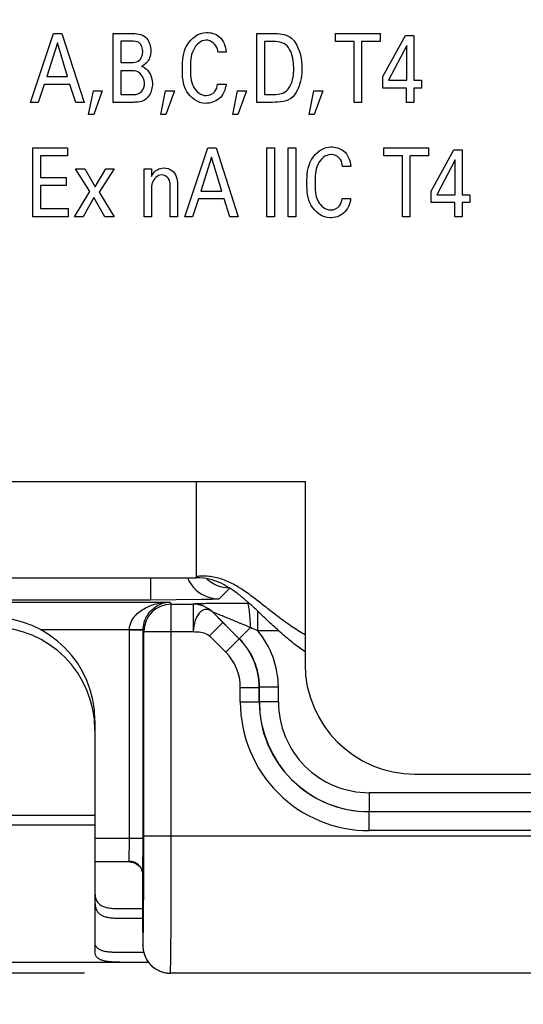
# Model space of a CAD drawing. Header units: inches. Extents: x 0 to 22, y 0 to 17.
# Tile 14 of 75: x 6.985 to 7.352, y 5.55 to 6.267. Entities that reach past the tile are written whole.
import ezdxf

# ---------------------------------------------------------------- set-up
doc = ezdxf.new("R2010")
doc.units = ezdxf.units.IN
doc.header["$LTSCALE"] = 1.21
doc.header["$MEASUREMENT"] = 0
doc.layers.get('0').update_dxf_attribs({"linetype": 'CONTINUOUS'})
for name, color, linetype in [('02___PRT_ALL_AXES', 7, 'CONTINUOUS'), ('DIMENSIONS', 7, 'CONTINUOUS'), ('FEATURES', 7, 'CONTINUOUS')]:
    doc.layers.add(name, color=color, linetype=linetype)
doc.styles.get("Standard").update_dxf_attribs({"font": 'txt', "width": 0.8})
doc.dimstyles.new('DIMSTYLE_1', dxfattribs={"dimtxt": 0.125, "dimasz": 0.18, "dimexe": 0.125, "dimexo": 0.0625, "dimgap": 0.0625, "dimtad": 0, "dimtih": 1, "dimtoh": 1, "dimzin": 4, "dimdsep": 46, "dimtxsty": 'STANDARD', "dimblk": '_FILLED', "dimblk1": '_FILLED', "dimblk2": '_FILLED', "dimcen": 0.09, "dimadec": 0, "dimazin": 0, "dimtp": 0.001, "dimtm": 0.001, "dimtfac": 1, "dimtofl": 0, "dimtmove": 0, "dimatfit": 3, "dimldrblk": '_FILLED', "dimfxl": 1, "dimtolj": 1, "dimtzin": 4, "dimarcsym": 0})

# ---------------------------------------------------------------- blocks, each defined once
blk = doc.blocks.new('_FILLED')
at = {"color": 0, "linetype": 'BYBLOCK'}
blk.add_solid([(0, 0), (-1, 0.1736), (-1, -0.1736)], dxfattribs=at)
blk = doc.blocks.new('*D4')
at = {"layer": 'DIMENSIONS', "color": 2, "linetype": 'CONTINUOUS'}
for p, q in [((4.87756, 6.64286), (4.06506, 6.64286)), ((4.19006, 6.64286), (4.19006, 6.23261)), ((4.19006, 5.57237), (4.19006, 5.98261)), ((7.03247, 5.57237), (4.06506, 5.57237))]:
    blk.add_line(p, q, dxfattribs=at)
at = {"layer": 'DIMENSIONS', "color": 2, "linetype": 'CONTINUOUS', "xscale": 0.18, "yscale": 0.18, "zscale": 0.18}
for p, rotation in [((4.19006, 6.64286), 90.0001115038), ((4.19006, 5.57237), 270)]:
    blk.add_blockref('_FILLED', p, dxfattribs=dict(at, rotation=rotation))
at = {"layer": 'DIMENSIONS', "color": 2, "linetype": 'CONTINUOUS', "insert": (4.19006, 6.17011), "char_height": 0.125, "width": 1.125, "attachment_point": 2, "line_spacing_factor": 0.9}
blk.add_mtext('1.07{\\Ftxt.shx;\\W1.000000;\\H0.125000; }[27.2]', dxfattribs=at)
blk = doc.blocks.new('*D5')
at = {"layer": 'DIMENSIONS', "color": 2, "linetype": 'CONTINUOUS'}
for p, q in [((7.84899, 5.62028), (7.84899, 4.69737)), ((6.71518, 5.58397), (6.71518, 4.69737)), ((6.71518, 4.82237), (6.34472, 4.82237)), ((7.84899, 4.82237), (8.20899, 4.82237))]:
    blk.add_line(p, q, dxfattribs=at)
at = {"layer": 'DIMENSIONS', "color": 2, "linetype": 'CONTINUOUS', "xscale": 0.18, "yscale": 0.18, "zscale": 0.18}
blk.add_blockref('_FILLED', (6.71518, 4.82237), dxfattribs=at)
at = {"layer": 'DIMENSIONS', "color": 2, "linetype": 'CONTINUOUS', "xscale": 0.18, "yscale": 0.18, "zscale": 0.18, "rotation": 180}
blk.add_blockref('_FILLED', (7.84899, 4.82237), dxfattribs=at)
at = {"layer": 'DIMENSIONS', "color": 2, "linetype": 'CONTINUOUS', "insert": (6.28222, 4.88487), "char_height": 0.125, "width": 1.125, "attachment_point": 3, "line_spacing_factor": 0.9}
blk.add_mtext('1.13{\\Ftxt.shx;\\W1.000000;\\H0.125000; }[28.8]', dxfattribs=at)

msp = doc.modelspace()

# ---------------------------------------------------------------- linework, layer by layer
at = {"color": 40, "linetype": 'CONTINUOUS'}
for p, q in [((6.99309, 6.20659), (7.00997, 6.25678)), ((7.00997, 6.25678), (7.01591, 6.25678)), ((7.01591, 6.25678), (7.03213, 6.20659)), ((7.05342, 6.25678), (7.06774, 6.25678)), ((7.05342, 6.20659), (7.05342, 6.25678)), ((7.15803, 6.25678), (7.16963, 6.25678)), ((7.15803, 6.20659), (7.15803, 6.25678)), ((7.21531, 6.25678), (7.24768, 6.25678)), ((7.21531, 6.25088), (7.21531, 6.25678)), ((7.24768, 6.25678), (7.24768, 6.25088)), ((7.24964, 6.2253), (7.2663, 6.25533)), ((7.2663, 6.25533), (7.27229, 6.25533)), ((7.27229, 6.25533), (7.27229, 6.22265)), ((7.01269, 6.2499), (7.00492, 6.2253)), ((7.02008, 6.2253), (7.01269, 6.2499)), ((7.0668, 6.25108), (7.05881, 6.25108)), ((7.05881, 6.25108), (7.05881, 6.23558)), ((7.17024, 6.25101), (7.16358, 6.25101)), ((7.16358, 6.25101), (7.16358, 6.2123)), ((7.22875, 6.25088), (7.21531, 6.25088)), ((7.22875, 6.20659), (7.22875, 6.25088)), ((7.24768, 6.25088), (7.23424, 6.25088)), ((7.23424, 6.25088), (7.23424, 6.20659)), ((7.26713, 6.24802), (7.25386, 6.22265)), ((7.26713, 6.22265), (7.26713, 6.24802)), ((7.13562, 6.24323), (7.12968, 6.24323)), ((7.05881, 6.23558), (7.06658, 6.23558)), ((7.00492, 6.2253), (7.02008, 6.2253)), ((7.06853, 6.2296), (7.05881, 6.2296)), ((7.05881, 6.2296), (7.05881, 6.21223)), ((7.24964, 6.21702), (7.24964, 6.2253)), ((7.00314, 6.21966), (6.99881, 6.20659)), ((7.02174, 6.21966), (7.00314, 6.21966)), ((7.02607, 6.20659), (7.02174, 6.21966)), ((7.1294, 6.2198), (7.13551, 6.2198)), ((7.25386, 6.22265), (7.26713, 6.22265)), ((7.27229, 6.22265), (7.2779, 6.22265)), ((7.2779, 6.22265), (7.2779, 6.21702)), ((7.03542, 6.19784), (7.03898, 6.21493)), ((7.03898, 6.21493), (7.04542, 6.21493)), ((7.04542, 6.21493), (7.03919, 6.19784)), ((7.05881, 6.21223), (7.0683, 6.21223)), ((7.08792, 6.19784), (7.09147, 6.21493)), ((7.09147, 6.21493), (7.09792, 6.21493)), ((7.09792, 6.21493), (7.0917, 6.19784)), ((7.14042, 6.19784), (7.14397, 6.21493)), ((7.14397, 6.21493), (7.15041, 6.21493)), ((7.15041, 6.21493), (7.14419, 6.19784)), ((7.16358, 6.2123), (7.16902, 6.2123)), ((7.19597, 6.19784), (7.19953, 6.21493)), ((7.19953, 6.21493), (7.20597, 6.21493)), ((7.20597, 6.21493), (7.19975, 6.19784)), ((7.26696, 6.21702), (7.24964, 6.21702)), ((7.26696, 6.20659), (7.26696, 6.21702)), ((7.2779, 6.21702), (7.27229, 6.21702)), ((7.27229, 6.21702), (7.27229, 6.20659)), ((6.99881, 6.20659), (6.99309, 6.20659)), ((7.03213, 6.20659), (7.02607, 6.20659)), ((7.06802, 6.20659), (7.05342, 6.20659)), ((7.1693, 6.20659), (7.15803, 6.20659)), ((7.23424, 6.20659), (7.22875, 6.20659)), ((7.27229, 6.20659), (7.26696, 6.20659)), ((7.03919, 6.19784), (7.03542, 6.19784)), ((7.0917, 6.19784), (7.08792, 6.19784)), ((7.14419, 6.19784), (7.14042, 6.19784)), ((7.19975, 6.19784), (7.19597, 6.19784)), ((6.9949, 6.17345), (7.02004, 6.17345)), ((6.9949, 6.12327), (6.9949, 6.17345)), ((7.02004, 6.16754), (7.00044, 6.16754)), ((7.00044, 6.16754), (7.00044, 6.15191)), ((7.02004, 6.17345), (7.02004, 6.16754)), ((7.1054, 6.12327), (7.12228, 6.17345)), ((7.12228, 6.17345), (7.12822, 6.17345)), ((7.12822, 6.17345), (7.14443, 6.12327)), ((7.16533, 6.17345), (7.17089, 6.17345)), ((7.16533, 6.12327), (7.16533, 6.17345)), ((7.17089, 6.17345), (7.17089, 6.12327)), ((7.18078, 6.17345), (7.18633, 6.17345)), ((7.18078, 6.12327), (7.18078, 6.17345)), ((7.18633, 6.17345), (7.18633, 6.12327)), ((7.25045, 6.17345), (7.28282, 6.17345)), ((7.25045, 6.16754), (7.25045, 6.17345)), ((7.26389, 6.16754), (7.25045, 6.16754)), ((7.26389, 6.12327), (7.26389, 6.16754)), ((7.28282, 6.16754), (7.26939, 6.16754)), ((7.26939, 6.16754), (7.26939, 6.12327)), ((7.28282, 6.17345), (7.28282, 6.16754)), ((7.28478, 6.14196), (7.30144, 6.17199)), ((7.30144, 6.17199), (7.30744, 6.17199)), ((7.30744, 6.17199), (7.30744, 6.13932)), ((7.125, 6.16657), (7.11722, 6.14196)), ((7.13238, 6.14196), (7.125, 6.16657)), ((7.30227, 6.1647), (7.289, 6.13932)), ((7.30227, 6.13932), (7.30227, 6.1647)), ((7.02589, 6.15816), (7.03272, 6.15816)), ((7.03633, 6.14154), (7.02589, 6.15816)), ((7.03272, 6.15816), (7.04016, 6.14502)), ((7.04016, 6.14502), (7.04794, 6.15816)), ((7.0541, 6.15816), (7.04322, 6.14113)), ((7.04794, 6.15816), (7.0541, 6.15816)), ((7.07595, 6.15816), (7.08117, 6.15816)), ((7.076, 6.15413), (7.07595, 6.15816)), ((7.076, 6.12327), (7.076, 6.15413)), ((7.08117, 6.15816), (7.08122, 6.15253)), ((7.22632, 6.15989), (7.22038, 6.15989)), ((7.00044, 6.15191), (7.0191, 6.15191)), ((7.0191, 6.14607), (7.00044, 6.14607)), ((7.00044, 6.14607), (7.00044, 6.12938)), ((7.0191, 6.15191), (7.0191, 6.14607)), ((7.10027, 6.14697), (7.10027, 6.12327)), ((7.02529, 6.12327), (7.03633, 6.14154)), ((7.04322, 6.14113), (7.0541, 6.12327)), ((7.08122, 6.14335), (7.08122, 6.12327)), ((7.09494, 6.12327), (7.09494, 6.14544)), ((7.11722, 6.14196), (7.13238, 6.14196)), ((7.28478, 6.13369), (7.28478, 6.14196)), ((7.289, 6.13932), (7.30227, 6.13932)), ((7.30744, 6.13932), (7.31304, 6.13932)), ((7.31304, 6.13932), (7.31304, 6.13369)), ((7.03928, 6.13724), (7.03139, 6.12327)), ((7.04722, 6.12327), (7.03928, 6.13724)), ((7.11545, 6.13633), (7.11111, 6.12327)), ((7.13404, 6.13633), (7.11545, 6.13633)), ((7.13838, 6.12327), (7.13404, 6.13633)), ((7.2201, 6.13647), (7.22621, 6.13647)), ((7.30211, 6.13369), (7.28478, 6.13369)), ((7.30211, 6.12327), (7.30211, 6.13369)), ((7.31304, 6.13369), (7.30744, 6.13369)), ((7.30744, 6.13369), (7.30744, 6.12327)), ((7.00044, 6.12938), (7.02049, 6.12938)), ((7.02049, 6.12938), (7.02049, 6.12327)), ((7.02049, 6.12327), (6.9949, 6.12327)), ((7.03139, 6.12327), (7.02529, 6.12327)), ((7.0541, 6.12327), (7.04722, 6.12327)), ((7.08122, 6.12327), (7.076, 6.12327)), ((7.10027, 6.12327), (7.09494, 6.12327)), ((7.11111, 6.12327), (7.1054, 6.12327)), ((7.14443, 6.12327), (7.13838, 6.12327)), ((7.17089, 6.12327), (7.16533, 6.12327)), ((7.18633, 6.12327), (7.18078, 6.12327)), ((7.26939, 6.12327), (7.26389, 6.12327)), ((7.30744, 6.12327), (7.30211, 6.12327))]:
    msp.add_line(p, q, dxfattribs=at)
at = {"color": 3, "linetype": 'CONTINUOUS'}
for p, q in [((5.21906, 5.93037), (7.19306, 5.93037)), ((7.11406, 5.86037), (7.11406, 5.93037)), ((7.19306, 5.93037), (7.19306, 5.79737)), ((5.21881, 5.86037), (7.11406, 5.86037)), ((7.19306, 5.80637), (7.18497, 5.81231)), ((7.27306, 5.71737), (7.84906, 5.71737))]:
    msp.add_line(p, q, dxfattribs=at)
at = {"color": 7, "linetype": 'CONTINUOUS'}
for p, q in [((7.08049, 5.86037), (7.08049, 5.84412)), ((7.13049, 5.84497), (7.13824, 5.85273)), ((7.08049, 5.84412), (5.19773, 5.84412)), ((6.75523, 5.84267), (7.09489, 5.84267)), ((7.11777, 5.84441), (7.08049, 5.84412)), ((7.09489, 5.84267), (7.09567, 5.8411)), ((7.09567, 5.8411), (7.11167, 5.8411)), ((7.09567, 5.67237), (7.09567, 5.8411)), ((7.11168, 5.84113), (7.11167, 5.8411)), ((7.11167, 5.8411), (7.11167, 5.8211)), ((7.15242, 5.84171), (7.15097, 5.8417)), ((7.12582, 5.83527), (7.12581, 5.83524)), ((7.12581, 5.83524), (7.13313, 5.82777)), ((7.14518, 5.81591), (7.12582, 5.83527)), ((7.15855, 5.82171), (7.15855, 5.83608)), ((7.13313, 5.82777), (7.12338, 5.81803)), ((7.14504, 5.81585), (7.13313, 5.82777)), ((7.15331, 5.82404), (7.14518, 5.81591)), ((7.00008, 5.82267), (7.06515, 5.82267)), ((7.07515, 5.8225), (7.06515, 5.82267)), ((7.07515, 5.82215), (7.06515, 5.82215)), ((7.06515, 5.67037), (7.06515, 5.82215)), ((7.07515, 5.82215), (7.07567, 5.8211)), ((7.07515, 5.67037), (7.07515, 5.82215)), ((7.07567, 5.8211), (7.11167, 5.8211)), ((7.07567, 5.67237), (7.07567, 5.8211)), ((7.1353, 5.80611), (7.12338, 5.81803)), ((7.1353, 5.80611), (7.14504, 5.81585)), ((7.14518, 5.81591), (7.14504, 5.81585)), ((7.17388, 5.82171), (7.15855, 5.82171)), ((7.14591, 5.7805), (7.15969, 5.7805)), ((7.14591, 5.76993), (7.14591, 5.7805)), ((7.15982, 5.78056), (7.15969, 5.7805)), ((7.15969, 5.76993), (7.15969, 5.7805)), ((7.1736, 5.78056), (7.15982, 5.78056)), ((7.15982, 5.77), (7.15982, 5.78056)), ((7.1736, 5.77), (7.1736, 5.78056)), ((7.14591, 5.76993), (7.15969, 5.76993)), ((7.15969, 5.76993), (7.15982, 5.77)), ((7.1736, 5.77), (7.15982, 5.77)), ((7.04006, 5.74937), (7.04006, 5.58811)), ((7.71466, 5.70378), (7.23982, 5.70378)), ((7.23982, 5.70378), (7.23982, 5.69001)), ((7.74886, 5.68994), (7.23969, 5.68994)), ((7.23969, 5.67616), (7.23969, 5.68994)), ((7.07567, 5.67237), (7.74879, 5.67237)), ((7.74886, 5.67616), (7.23969, 5.67616)), ((7.07515, 5.67037), (7.04006, 5.67037)), ((7.06496, 5.65381), (7.06515, 5.67037)), ((7.07496, 5.64407), (7.07515, 5.67037)), ((7.06538, 5.65337), (7.04006, 5.65337)), ((7.06781, 5.6534), (7.06496, 5.65381)), ((7.07497, 5.60237), (7.07496, 5.64407)), ((7.07496, 5.64399), (7.07496, 5.64407)), ((7.07561, 5.63936), (7.07564, 5.64957)), ((7.05825, 5.61237), (7.07497, 5.61237)), ((7.07497, 5.60237), (7.07497, 5.60235)), ((7.07497, 5.60237), (7.07497, 5.59237)), ((7.07497, 5.60235), (7.07497, 5.59925)), ((7.07496, 5.59494), (7.07496, 5.59291)), ((7.07496, 5.59291), (7.07497, 5.59232)), ((5.94906, 5.58037), (7.07897, 5.58037)), ((7.09433, 5.57238), (7.09497, 5.57237)), ((7.74879, 5.57237), (7.09497, 5.57237))]:
    msp.add_line(p, q, dxfattribs=at)
for points in [[(7.06538, 5.65337), (7.06552, 5.65337), (7.0665, 5.6533), (7.06752, 5.65312), (7.06856, 5.65282), (7.0696, 5.65239), (7.0706, 5.65182), (7.07156, 5.65111), (7.07245, 5.65026), (7.07321, 5.64933), (7.07384, 5.64831), (7.07434, 5.64725), (7.07467, 5.64623), (7.07486, 5.64531), (7.07495, 5.64449), (7.07496, 5.64399)], [(7.07497, 5.59925), (7.07496, 5.59777), (7.07496, 5.59494)], [(7.07497, 5.59232), (7.07497, 5.59198), (7.07499, 5.59159), (7.07501, 5.59121), (7.07503, 5.59083), (7.07507, 5.59044), (7.07511, 5.59004), (7.07516, 5.58964), (7.07522, 5.58923), (7.07529, 5.58882), (7.07537, 5.58841), (7.07546, 5.58799), (7.07556, 5.58756), (7.07567, 5.58713), (7.07579, 5.5867), (7.07593, 5.58627), (7.07607, 5.58583), (7.07623, 5.5854), (7.07639, 5.58496), (7.07657, 5.58453)], [(7.07657, 5.58453), (7.07676, 5.5841), (7.07696, 5.58367), (7.07717, 5.58325), (7.07739, 5.58283), (7.07763, 5.58241), (7.07787, 5.582), (7.07812, 5.58159), (7.07839, 5.58119), (7.07867, 5.58079), (7.07895, 5.58039), (7.07925, 5.58), (7.07956, 5.57962), (7.07988, 5.57924), (7.08022, 5.57887), (7.08056, 5.5785), (7.08091, 5.57814), (7.08128, 5.57779), (7.08165, 5.57745), (7.08204, 5.57711), (7.08244, 5.57678), (7.08285, 5.57646), (7.08327, 5.57615), (7.0837, 5.57585), (7.08414, 5.57555), (7.08459, 5.57527), (7.08506, 5.575), (7.08553, 5.57474), (7.08601, 5.57449), (7.08651, 5.57425), (7.08701, 5.57402), (7.08752, 5.57381), (7.08805, 5.57361), (7.08858, 5.57342), (7.08912, 5.57324), (7.08967, 5.57308), (7.09023, 5.57294), (7.0908, 5.57281), (7.09137, 5.57269), (7.09196, 5.5726), (7.09255, 5.57252), (7.09315, 5.57245), (7.09375, 5.57241), (7.09436, 5.57238)]]:
    msp.add_lwpolyline(points, dxfattribs=at)
for centre, radius, start, end in [((7.13052, 5.87), 0.02504, 204.08124, 209.52902), ((7.13848, 5.87796), 0.025, 227.40722, 268.51783), ((7.13064, 5.8701), 0.02519, 209.60509, 227.93895), ((7.13049, 5.86997), 0.02499, 227.98578, 269.98618), ((7.09568, 5.8211), 0.02, 90.01001, 179.98299), ((7.11166, 5.8211), 0.02, 45.00457, 89.99543), ((7.11168, 5.82113), 0.02, 45.00431, 89.99569), ((6.96506, 5.74937), 0.075, 0, 90), ((6.52983, 4.41639), 1.53955, 65.89719, 66.11039), ((7.09512, 5.82215), 0.02997, 179.00824, 180.00059), ((7.10969, 5.7805), 0.05, 0.00186, 44.99814), ((7.10984, 5.78056), 0.04999, 359.99755, 45.00245), ((7.10983, 5.78056), 0.06377, 0.00012, 40.18906), ((7.10969, 5.7805), 0.03622, 0.0025, 44.9975), ((7.23968, 5.76993), 0.09377, 180.00183, 270.00516), ((7.23968, 5.76993), 0.07999, 180.00086, 270.00855), ((7.23982, 5.77), 0.08, 180.00288, 270.00172), ((7.23982, 5.77), 0.06622, 180.00232, 270.00479), ((-1.65605, 5.67206), 8.73173, 359.852462, 0.002035), ((7.06563, 5.64404), 0.00933, 0.14999, 8.36096), ((3.3779, 5.64981), 3.69773, 359.34692, 359.83818), ((7.09503, 5.59237), 0.02005, 180.01547, 191.98202), ((7.09497, 5.59237), 0.02, 191.9968, 264.11117), ((7.09498, 5.59238), 0.02001, 264.11182, 269.99569)]:
    msp.add_arc(centre, radius, start, end, dxfattribs=at)
at = {"color": 3, "linetype": 'CONTINUOUS'}
for centre, radius, start, end in [((7.1141, 5.8204), 0.03997, 76.32939, 90.05664), ((7.02444, 5.69872), 0.19192, 48.17815, 49.02162), ((7.27306, 5.79737), 0.08, 180, 270)]:
    msp.add_arc(centre, radius, start, end, dxfattribs=at)
at = {"color": 40, "linetype": 'CONTINUOUS'}
for points in [[(7.06774, 6.25678), (7.07133, 6.25678), (7.07558, 6.25588), (7.07785, 6.2531)], [(7.07785, 6.2531), (7.07985, 6.25068), (7.08069, 6.24727), (7.08069, 6.24413)], [(7.1809, 6.24663), (7.17866, 6.24975), (7.17409, 6.25101), (7.17024, 6.25101)], [(7.18579, 6.25025), (7.18948, 6.24485), (7.19074, 6.23781), (7.19074, 6.23127)], [(7.07619, 6.22092), (7.07619, 6.22478), (7.07239, 6.2296), (7.06853, 6.2296)], [(7.12746, 6.21452), (7.12858, 6.21603), (7.12915, 6.21795), (7.1294, 6.2198)], [(7.12097, 6.21153), (7.12335, 6.21153), (7.126, 6.21264), (7.12746, 6.21452)], [(7.16902, 6.2123), (7.17264, 6.2123), (7.17688, 6.2126), (7.17952, 6.21508)], [(7.18407, 6.2107), (7.18053, 6.20701), (7.17441, 6.20659), (7.1693, 6.20659)], [(7.07708, 6.20889), (7.07468, 6.20691), (7.07114, 6.20659), (7.06802, 6.20659)], [(7.09344, 6.15142), (7.09227, 6.15282), (7.09032, 6.15378), (7.0885, 6.15378)], [(7.09494, 6.14544), (7.09494, 6.14749), (7.09472, 6.14981), (7.09344, 6.15142)], [(7.21816, 6.13119), (7.21927, 6.13269), (7.21984, 6.13461), (7.2201, 6.13647)], [(7.21166, 6.1282), (7.21404, 6.1282), (7.2167, 6.1293), (7.21816, 6.13119)]]:
    msp.add_open_spline(points, degree=3, dxfattribs=at)
for points, knots in [([(7.1037, 6.23114), (7.1037, 6.23696), (7.10437, 6.24895), (7.11563, 6.25748), (7.12125, 6.25748)], [0, 0, 0, 0, 0.508902, 1, 1, 1, 1]), ([(7.12125, 6.25748), (7.12441, 6.25748), (7.13228, 6.25545), (7.13536, 6.24741), (7.13562, 6.24323)], [0, 0, 0, 0, 0.429646, 1, 1, 1, 1]), ([(7.16963, 6.25678), (7.17391, 6.25678), (7.18059, 6.25631), (7.18481, 6.25169), (7.18579, 6.25025)], [0, 0, 0, 0, 0.709534, 1, 1, 1, 1]), ([(7.07491, 6.24351), (7.07491, 6.24592), (7.07329, 6.25102), (7.06856, 6.25108), (7.0668, 6.25108)], [0, 0, 0, 0, 0.578085, 1, 1, 1, 1]), ([(7.12102, 6.25191), (7.11709, 6.25191), (7.10949, 6.24437), (7.10964, 6.23575), (7.10964, 6.2312)], [0, 0, 0, 0, 0.463553, 1, 1, 1, 1]), ([(7.12968, 6.24323), (7.12959, 6.24393), (7.12912, 6.24813), (7.12456, 6.25191), (7.12102, 6.25191)], [0, 0, 0, 0, 0.16666, 1, 1, 1, 1]), ([(7.1848, 6.23099), (7.1848, 6.23183), (7.18461, 6.23719), (7.18358, 6.24294), (7.1809, 6.24663)], [0, 0, 0, 0, 0.154765, 1, 1, 1, 1]), ([(7.06658, 6.23558), (7.06824, 6.23558), (7.07285, 6.23595), (7.07491, 6.24092), (7.07491, 6.24351)], [0, 0, 0, 0, 0.391076, 1, 1, 1, 1]), ([(7.08069, 6.24413), (7.08069, 6.2424), (7.08027, 6.23768), (7.07652, 6.23401), (7.07391, 6.2328)], [0, 0, 0, 0, 0.375903, 1, 1, 1, 1]), ([(7.07391, 6.2328), (7.07467, 6.23253), (7.07951, 6.23071), (7.0819, 6.2246), (7.0819, 6.22029)], [0, 0, 0, 0, 0.158395, 1, 1, 1, 1]), ([(7.12052, 6.20583), (7.11506, 6.20583), (7.1042, 6.21408), (7.1037, 6.2256), (7.1037, 6.23114)], [0, 0, 0, 0, 0.496852, 1, 1, 1, 1]), ([(7.10964, 6.2312), (7.10964, 6.22668), (7.10946, 6.21807), (7.11728, 6.21153), (7.12097, 6.21153)], [0, 0, 0, 0, 0.550853, 1, 1, 1, 1]), ([(7.17952, 6.21508), (7.18075, 6.21623), (7.18409, 6.22103), (7.1848, 6.22698), (7.1848, 6.23099)], [0, 0, 0, 0, 0.296225, 1, 1, 1, 1]), ([(7.19074, 6.23127), (7.19074, 6.22881), (7.19019, 6.22158), (7.18749, 6.21413), (7.18407, 6.2107)], [0, 0, 0, 0, 0.336889, 1, 1, 1, 1]), ([(7.0683, 6.21223), (7.0703, 6.21223), (7.07496, 6.21383), (7.07619, 6.21862), (7.07619, 6.22092)], [0, 0, 0, 0, 0.464969, 1, 1, 1, 1]), ([(7.0819, 6.22029), (7.0819, 6.21878), (7.08144, 6.21457), (7.07915, 6.21063), (7.07708, 6.20889)], [0, 0, 0, 0, 0.35875, 1, 1, 1, 1]), ([(7.13551, 6.2198), (7.13518, 6.21585), (7.13183, 6.20809), (7.12395, 6.20583), (7.12052, 6.20583)], [0, 0, 0, 0, 0.535863, 1, 1, 1, 1]), ([(7.19439, 6.1478), (7.19439, 6.15363), (7.19506, 6.16562), (7.20632, 6.17415), (7.21194, 6.17415)], [0, 0, 0, 0, 0.508938, 1, 1, 1, 1]), ([(7.21171, 6.16859), (7.20778, 6.16859), (7.20018, 6.16103), (7.20033, 6.15242), (7.20033, 6.14787)], [0, 0, 0, 0, 0.463516, 1, 1, 1, 1]), ([(7.22038, 6.15989), (7.22016, 6.16162), (7.21931, 6.16621), (7.21439, 6.16859), (7.21171, 6.16859)], [0, 0, 0, 0, 0.393962, 1, 1, 1, 1]), ([(7.21194, 6.17415), (7.2151, 6.17415), (7.22298, 6.17212), (7.22605, 6.16408), (7.22632, 6.15989)], [0, 0, 0, 0, 0.429594, 1, 1, 1, 1]), ([(7.08122, 6.15253), (7.08145, 6.15308), (7.08294, 6.1565), (7.08702, 6.15886), (7.09017, 6.15886)], [0, 0, 0, 0, 0.158319, 1, 1, 1, 1]), ([(7.0885, 6.15378), (7.08554, 6.15378), (7.08143, 6.14934), (7.08122, 6.1449), (7.08122, 6.14335)], [0, 0, 0, 0, 0.656856, 1, 1, 1, 1]), ([(7.09017, 6.15886), (7.09226, 6.15886), (7.09828, 6.15713), (7.10027, 6.15056), (7.10027, 6.14697)], [0, 0, 0, 0, 0.36867, 1, 1, 1, 1]), ([(7.21122, 6.1225), (7.20575, 6.1225), (7.19489, 6.13074), (7.19439, 6.14227), (7.19439, 6.1478)], [0, 0, 0, 0, 0.496927, 1, 1, 1, 1]), ([(7.20033, 6.14787), (7.20033, 6.14335), (7.20015, 6.13473), (7.20797, 6.1282), (7.21166, 6.1282)], [0, 0, 0, 0, 0.550853, 1, 1, 1, 1]), ([(7.22621, 6.13647), (7.22587, 6.13252), (7.22252, 6.12476), (7.21465, 6.1225), (7.21122, 6.1225)], [0, 0, 0, 0, 0.535856, 1, 1, 1, 1])]:
    msp.add_open_spline(points, degree=3, knots=knots, dxfattribs=at)
at = {"color": 3, "linetype": 'CONTINUOUS'}
for points, knots in [([(7.12289, 5.86136), (7.12145, 5.8615), (7.1185, 5.86162), (7.11555, 5.86142), (7.11406, 5.86124)], [0, 0, 0, 0, 0.490234, 1, 1, 1, 1]), ([(7.15788, 5.84409), (7.15508, 5.84625), (7.14959, 5.85036), (7.14109, 5.85572), (7.13369, 5.85904), (7.12758, 5.86072), (7.12447, 5.86121), (7.12289, 5.86136)], [0, 0, 0, 0, 0.2677, 0.52035, 0.761326, 0.880146, 1, 1, 1, 1]), ([(7.15029, 5.84361), (7.1482, 5.84542), (7.14404, 5.84886), (7.13752, 5.8534), (7.13074, 5.85701), (7.12596, 5.85865), (7.12355, 5.85924)], [0, 0, 0, 0, 0.265363, 0.518207, 0.761232, 1, 1, 1, 1]), ([(7.18497, 5.81231), (7.18191, 5.81471), (7.17607, 5.81962), (7.16782, 5.82723), (7.16007, 5.83467), (7.15496, 5.83946), (7.15241, 5.84174)], [0, 0, 0, 0, 0.265682, 0.521435, 0.766568, 1, 1, 1, 1]), ([(7.19306, 5.81885), (7.18972, 5.82073), (7.18333, 5.82471), (7.17435, 5.83118), (7.16598, 5.83771), (7.16056, 5.84202), (7.15788, 5.84409)], [0, 0, 0, 0, 0.265411, 0.520528, 0.765603, 1, 1, 1, 1])]:
    msp.add_open_spline(points, degree=3, knots=knots, dxfattribs=at)
at = {"color": 7, "linetype": 'CONTINUOUS'}
for points, knots in [([(7.13049, 5.84497), (7.13042, 5.84491), (7.13006, 5.84489), (7.12943, 5.84479), (7.12835, 5.84474), (7.12693, 5.84466), (7.12512, 5.84459), (7.12203, 5.8445), (7.11954, 5.84444), (7.11777, 5.84441)], [0, 0, 0, 0, 0.022449, 0.075275, 0.158459, 0.271376, 0.41323, 0.582861, 1, 1, 1, 1]), ([(7.06515, 5.82267), (7.0652, 5.8245), (7.06605, 5.82807), (7.06896, 5.83251), (7.07269, 5.83592), (7.07816, 5.83931), (7.08561, 5.84192), (7.09181, 5.84263), (7.09488, 5.84267)], [0, 0, 0, 0, 0.13989, 0.273569, 0.401252, 0.524809, 0.764492, 1, 1, 1, 1]), ([(7.07515, 5.82215), (7.07516, 5.82397), (7.07561, 5.82744), (7.07795, 5.83315), (7.08227, 5.83831), (7.08847, 5.8418), (7.09281, 5.84262), (7.09489, 5.84267)], [0, 0, 0, 0, 0.174317, 0.33001, 0.585747, 0.801233, 1, 1, 1, 1]), ([(7.12581, 5.83524), (7.12519, 5.83582), (7.12372, 5.83677), (7.12119, 5.83755), (7.11855, 5.8368), (7.1163, 5.83502), (7.11438, 5.8324), (7.11236, 5.8278), (7.11163, 5.82382), (7.11167, 5.8211)], [0, 0, 0, 0, 0.099802, 0.203396, 0.300697, 0.409786, 0.536125, 0.679778, 1, 1, 1, 1]), ([(7.15097, 5.8417), (7.14869, 5.8417), (7.14418, 5.84168), (7.13755, 5.84165), (7.13122, 5.8416), (7.1262, 5.84155), (7.12247, 5.8415), (7.11995, 5.84146), (7.11769, 5.84142), (7.11572, 5.84137), (7.1141, 5.84131), (7.11299, 5.84127), (7.11233, 5.84122), (7.11199, 5.8412), (7.11181, 5.84116), (7.11169, 5.84116), (7.11168, 5.84113)], [0, 0, 0, 0, 0.174203, 0.343965, 0.506306, 0.657306, 0.726876, 0.791258, 0.84939, 0.899964, 0.941605, 0.972942, 0.984324, 0.992672, 0.997905, 1, 1, 1, 1]), ([(7.15331, 5.82404), (7.15328, 5.82632), (7.15313, 5.83049), (7.15271, 5.83539), (7.15224, 5.83852), (7.15187, 5.84015), (7.15154, 5.84115), (7.15116, 5.84168), (7.15097, 5.8417)], [0, 0, 0, 0, 0.379252, 0.694692, 0.815842, 0.907796, 0.968403, 1, 1, 1, 1]), ([(7.15331, 5.82404), (7.15067, 5.82515), (7.14672, 5.8268), (7.14147, 5.82898), (7.13763, 5.83057), (7.13449, 5.83186), (7.13206, 5.83285), (7.13034, 5.83355), (7.12875, 5.83418), (7.12754, 5.83467), (7.12674, 5.83496), (7.12625, 5.83516), (7.12605, 5.83519), (7.12582, 5.83531), (7.12582, 5.83527)], [0, 0, 0, 0, 0.289594, 0.432556, 0.573199, 0.709816, 0.775531, 0.838514, 0.897016, 0.94826, 0.969224, 0.985633, 0.996308, 1, 1, 1, 1]), ([(7.11167, 5.8211), (7.11273, 5.82106), (7.11672, 5.82095), (7.12126, 5.82016), (7.12338, 5.81803)], [0, 0, 0, 0, 0.260669, 1, 1, 1, 1]), ([(7.09497, 5.57237), (7.09502, 5.57237), (7.09499, 5.57262), (7.09507, 5.57289), (7.09507, 5.57354), (7.09512, 5.57436), (7.09515, 5.57544), (7.09519, 5.57733), (7.09525, 5.58027), (7.09531, 5.58445), (7.09537, 5.58948), (7.09542, 5.59531), (7.09547, 5.60188), (7.09552, 5.60913), (7.09557, 5.61995), (7.09562, 5.6346), (7.09566, 5.65312), (7.09567, 5.66587), (7.09567, 5.67237)], [0, 0, 0, 0, 0.001251, 0.004872, 0.010881, 0.019271, 0.030021, 0.043105, 0.076156, 0.11811, 0.168562, 0.227036, 0.292953, 0.365694, 0.444539, 0.617463, 0.805026, 1, 1, 1, 1]), ([(7.06538, 5.65337), (7.06527, 5.65337), (7.065, 5.65342), (7.06496, 5.65369), (7.06496, 5.65381)], [0, 0, 0, 0, 0.499881, 1, 1, 1, 1]), ([(7.07486, 5.6454), (7.0746, 5.64722), (7.07295, 5.65081), (7.0696, 5.65287), (7.06781, 5.6534)], [0, 0, 0, 0, 0.496577, 1, 1, 1, 1]), ([(7.04006, 5.62437), (7.04006, 5.62384), (7.04009, 5.62281), (7.04032, 5.62087), (7.04082, 5.61907), (7.04165, 5.61751), (7.04241, 5.61648), (7.04334, 5.61557), (7.04442, 5.6148), (7.04567, 5.61415), (7.04706, 5.61361), (7.0486, 5.61318), (7.05028, 5.61286), (7.05209, 5.61262), (7.05476, 5.61241), (7.05683, 5.61237), (7.05825, 5.61237)], [0, 0, 0, 0, 0.063299, 0.122764, 0.23164, 0.28277, 0.33305, 0.383742, 0.43611, 0.491278, 0.550125, 0.613272, 0.681079, 0.753709, 0.831174, 1, 1, 1, 1]), ([(7.07497, 5.59237), (7.075, 5.59237), (7.07501, 5.59249), (7.07504, 5.59264), (7.07506, 5.59297), (7.0751, 5.59361), (7.07514, 5.59474), (7.0752, 5.59644), (7.07525, 5.59861), (7.0753, 5.60124), (7.07534, 5.60431), (7.07537, 5.60649), (7.07538, 5.60766)], [0, 0, 0, 0, 0.004412, 0.016626, 0.036815, 0.064991, 0.145173, 0.256673, 0.398879, 0.570904, 0.771663, 1, 1, 1, 1]), ([(7.05825, 5.58037), (7.05687, 5.58037), (7.05486, 5.58039), (7.05226, 5.58053), (7.05048, 5.58068), (7.04883, 5.58088), (7.04731, 5.58115), (7.04593, 5.58149), (7.04469, 5.5819), (7.04359, 5.58239), (7.04263, 5.58296), (7.04182, 5.58361), (7.04117, 5.58435), (7.04066, 5.58518), (7.04018, 5.58642), (7.04006, 5.58743), (7.04006, 5.58811)], [0, 0, 0, 0, 0.187898, 0.274291, 0.355342, 0.430915, 0.500955, 0.56551, 0.624783, 0.679157, 0.729246, 0.775911, 0.820264, 0.863597, 0.907254, 1, 1, 1, 1])]:
    msp.add_open_spline(points, degree=3, knots=knots, dxfattribs=at)
at = {"layer": '02___PRT_ALL_AXES', "color": 7, "linetype": 'CONTINUOUS'}
for p, q in [((6.94829, 5.68737), (7.04006, 5.68737)), ((6.93247, 5.68037), (7.04006, 5.68037))]:
    msp.add_line(p, q, dxfattribs=at)
at = {"layer": 'FEATURES', "color": 7, "linetype": 'CONTINUOUS'}
for p, q in [((7.04006, 5.75637), (7.04006, 5.68037)), ((7.05825, 5.61937), (7.07497, 5.61937)), ((7.07561, 5.58737), (7.05825, 5.58737))]:
    msp.add_line(p, q, dxfattribs=at)
msp.add_arc((6.96506, 5.75637), 0.075, 0, 90, dxfattribs=at)
for points, knots in [([(7.04006, 5.63137), (7.04006, 5.63067), (7.04012, 5.62932), (7.04044, 5.62739), (7.04101, 5.62566), (7.04159, 5.62463), (7.04191, 5.62416)], [0, 0, 0, 0, 0.278732, 0.535284, 0.773475, 1, 1, 1, 1]), ([(7.04191, 5.62416), (7.04224, 5.6237), (7.043, 5.62283), (7.04393, 5.62214), (7.04442, 5.62184)], [0, 0, 0, 0, 0.491775, 1, 1, 1, 1]), ([(7.04442, 5.62184), (7.04524, 5.62133), (7.04661, 5.62073), (7.0486, 5.62018), (7.05028, 5.61986), (7.05209, 5.61962), (7.05476, 5.61941), (7.05683, 5.61937), (7.05825, 5.61937)], [0, 0, 0, 0, 0.201924, 0.31395, 0.43424, 0.563087, 0.700508, 1, 1, 1, 1]), ([(7.05825, 5.58737), (7.05709, 5.58737), (7.05539, 5.58739), (7.05318, 5.58748), (7.05118, 5.58761), (7.0489, 5.58785), (7.04644, 5.58832), (7.04463, 5.5889), (7.04341, 5.58949), (7.04263, 5.58997), (7.04195, 5.59051), (7.04137, 5.59111), (7.0409, 5.59176), (7.04066, 5.59224), (7.04055, 5.59248)], [0, 0, 0, 0, 0.179894, 0.263957, 0.343863, 0.490772, 0.620205, 0.732704, 0.78323, 0.830464, 0.874987, 0.917522, 0.958896, 1, 1, 1, 1])]:
    msp.add_open_spline(points, degree=3, knots=knots, dxfattribs=at)

# ---------------------------------------------------------------- dimensions: what is measured, and where the dimension line sits
at = {"layer": 'DIMENSIONS', "color": 2, "linetype": 'CONTINUOUS'}
for base, p1, p2, angle, picture, middle in [((4.19006, 6.64286), (7.09497, 5.57237), (4.94006, 6.64286), 90.00004, '*D4', (4.19006, 6.10761)), ((6.71518, 4.82237), (7.84899, 5.68278), (6.71518, 5.64647), 180, '*D5', (5.71972, 4.82237))]:
    dim = msp.add_linear_dim(base=base, p1=p1, p2=p2, angle=angle, dimstyle='DIMSTYLE_1', dxfattribs=at)
    dim.commit()
    dim.dimension.update_dxf_attribs({"geometry": picture, "text_midpoint": middle, "dimtype": 160})

doc.saveas('drawing.dxf')
